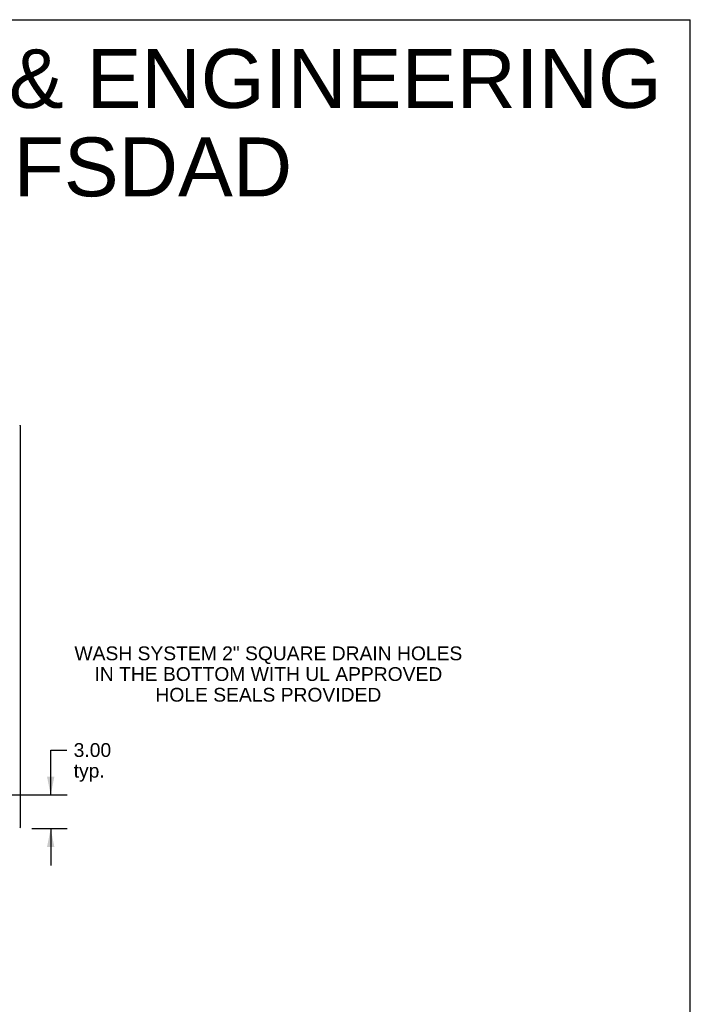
# Model space of a CAD drawing. Header units: inches. Extents: x 0 to 279, y 0 to 180.
# Tile 41 of 41: x 219 to 279, y 93 to 180. Entities that reach past the tile are written whole.
import ezdxf

# ---------------------------------------------------------------- set-up
doc = ezdxf.new("R2010")
doc.units = ezdxf.units.IN
doc.header["$LTSCALE"] = 15.327869
doc.header["$MEASUREMENT"] = 0
doc.layers.get('0').update_dxf_attribs({"linetype": 'CONTINUOUS'})
doc.layers.add('DIMENSIONS', color=7, linetype='CONTINUOUS')
doc.styles.get("Standard").update_dxf_attribs({"font": 'arial.ttf'})
doc.dimstyles.new('DIMSTYLE_1', dxfattribs={"dimtxt": 1.229508, "dimasz": 1.639344, "dimexe": 0.09, "dimexo": 0.07, "dimgap": 0.0375, "dimtad": 0, "dimtih": 1, "dimtoh": 1, "dimzin": 4, "dimdsep": 46, "dimtxsty": 'Standard', "dimblk": '_FILLED', "dimblk1": '_FILLED', "dimblk2": '_FILLED', "dimcen": 0.09, "dimazin": 1, "dimtfac": 1, "dimtdec": 3, "dimtofl": 0, "dimtmove": 0, "dimatfit": 3, "dimldrblk": '_FILLED', "dimfxl": 0, "dimtolj": 1, "dimtzin": 4, "dimarcsym": 0})

# ---------------------------------------------------------------- blocks, each defined once
blk = doc.blocks.new('_FILLED')
at = {"color": 0, "linetype": 'ByBlock'}
blk.add_solid([(0, 0), (-1, 0.2), (-1, -0.2)], dxfattribs=at)
blk = doc.blocks.new('*D15')
at = {"layer": 'DIMENSIONS', "color": 2, "linetype": 'Continuous'}
for p, q in [((221.655, 111.268), (221.655, 115.268)), ((221.655, 115.268), (223.089, 115.268)), ((206.214, 111.268), (223.13, 111.268)), ((219.977, 108.268), (223.13, 108.268)), ((221.655, 108.268), (221.655, 104.989))]:
    blk.add_line(p, q, dxfattribs=at)
at = {"layer": 'DIMENSIONS', "color": 2, "linetype": 'Continuous', "xscale": 1.6393442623, "yscale": 1.6393442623, "zscale": 1.6393442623}
for p, rotation in [((221.655, 111.268), 270), ((221.655, 108.268), 90)]:
    blk.add_blockref('_FILLED', p, dxfattribs=dict(at, rotation=rotation))
at = {"layer": 'DIMENSIONS', "color": 2, "linetype": 'Continuous', "insert": (223.704, 115.883), "char_height": 1.2295, "width": 3.34115, "attachment_point": 1, "line_spacing_factor": 0.9}
blk.add_mtext('3.00\\Ptyp.', dxfattribs=at)

msp = doc.modelspace()

# ---------------------------------------------------------------- linework, layer by layer
at = {"color": 7, "linetype": 'Continuous'}
for p in [(0, 180.328), (278.689, 0)]:
    msp.add_line(p, (278.689, 180.328), dxfattribs=at)
at = {"color": 3, "linetype": 'Continuous'}
msp.add_line((218.941, 144.164), (218.941, 108.372), dxfattribs=at)
for points in [[(218.9, 144.196), (218.902, 144.194), (218.904, 144.192), (218.907, 144.19), (218.909, 144.188), (218.912, 144.187), (218.915, 144.185), (218.918, 144.184)], [(218.918, 144.184), (218.924, 144.181), (218.927, 144.179), (218.929, 144.178), (218.932, 144.176), (218.934, 144.175), (218.936, 144.173), (218.938, 144.171), (218.939, 144.17), (218.94, 144.168), (218.941, 144.167), (218.941, 144.165), (218.941, 144.164)], [(218.9, 108.34), (218.902, 108.342), (218.904, 108.344), (218.907, 108.345), (218.909, 108.347), (218.912, 108.349), (218.915, 108.351), (218.918, 108.352), (218.924, 108.355)], [(218.924, 108.355), (218.927, 108.356), (218.929, 108.358), (218.932, 108.359), (218.934, 108.361), (218.936, 108.363), (218.938, 108.364), (218.939, 108.366), (218.94, 108.367), (218.941, 108.369), (218.941, 108.37), (218.941, 108.372)]]:
    msp.add_lwpolyline(points, dxfattribs=at)
for centre, start, end in [((218.752, 144.079), 38.28062, 43.5127), ((218.752, 108.457), 316.4873, 321.71938)]:
    msp.add_arc(centre, 0.189, start, end, dxfattribs=at)

# ---------------------------------------------------------------- texts
at = {"layer": 'DIMENSIONS', "color": 2, "linetype": 'Continuous', "attachment_point": 2, "line_spacing_factor": 0.9}
for s, insert, char_height, width in [('SAGINAW CONTROL & ENGINEERING\\PSCE-726036FSDAD', (209.791, 177.708), 5.2459, 132.49314), ('WASH SYSTEM 2" SQUARE DRAIN HOLES\\PIN THE BOTTOM WITH UL APPROVED\\PHOLE SEALS PROVIDED', (241.064, 124.497), 1.22951, 34.51307)]:
    msp.add_mtext(s, dxfattribs=dict(at, insert=insert, char_height=char_height, width=width))

# ---------------------------------------------------------------- dimensions: what is measured, and where the dimension line sits
at = {"layer": 'DIMENSIONS', "color": 2, "linetype": 'Continuous'}
dim = msp.add_linear_dim(base=(221.655, 111.268), p1=(219.907, 108.268), p2=(206.144, 111.268), angle=90, text='<>\\Ptyp.', dimstyle='DIMSTYLE_1', dxfattribs=at)
dim.commit()
dim.dimension.update_dxf_attribs({"geometry": '*D15', "text_midpoint": (225.375, 114.346), "dimtype": 160})

doc.saveas('drawing.dxf')
